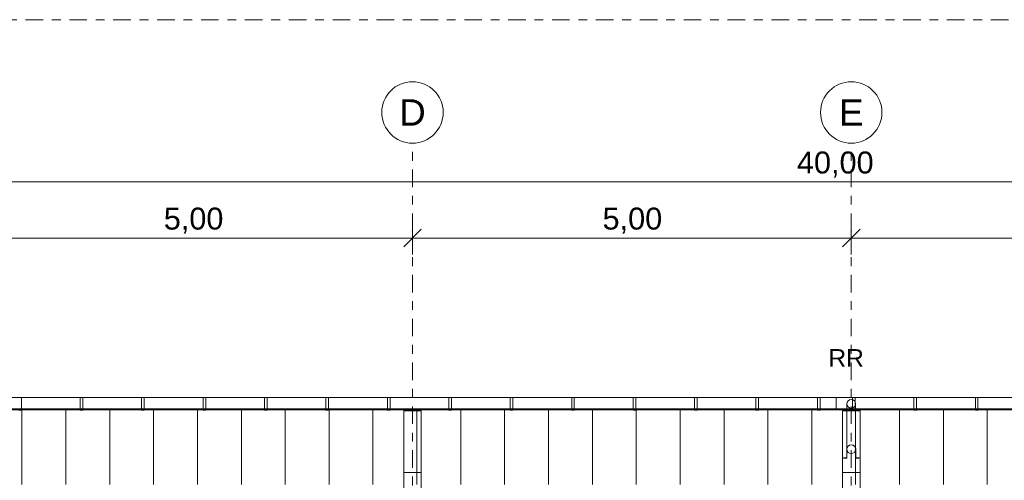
# Model space of a CAD drawing. Header units: metres. Extents: x -167 to 233, y -155 to 122.
# Tile 46 of 96: x 28 to 39, y 44 to 49. Entities that reach past the tile are written whole.
import ezdxf
from ezdxf.enums import TextEntityAlignment as Align

# ---------------------------------------------------------------- set-up
doc = ezdxf.new("R2010")
doc.units = ezdxf.units.M
doc.header["$MEASUREMENT"] = 0
doc.linetypes.add('Achse', pattern=[0.4, 0.2, -0.1, 0, -0.1])
doc.linetypes.add('Raster', pattern=[0.4, 0.2, -0.1, 0, -0.1])
for name, color, linetype in [('10 Wand außen', 7, 'Continuous'), ('20 Träger', 7, 'Continuous'), ('30 Dachaufbau', 7, 'Continuous'), ('30 Dachentwässerung', 7, 'Continuous'), ('60 Grenzen', 7, 'Continuous'), ('90 Achsraster', 7, 'Continuous'), ('94 Genehmigungsplanung Bemaßung', 7, 'Continuous')]:
    doc.layers.add(name, color=color, linetype=linetype)
doc.styles.add('ERSTELLTER_STIL_1', font='arial.ttf')
doc.styles.add('ERSTELLTER_STIL_2', font='arial.ttf')
doc.dimstyles.new('ERSTELLTER_STIL__1', dxfattribs={"dimtxt": 0.25, "dimasz": 0.19, "dimexe": 0.18, "dimexo": 0.1, "dimgap": 0, "dimtad": 1, "dimtih": 1, "dimtoh": 1, "dimzin": 0, "dimdsep": 46, "dimtxsty": 'ERSTELLTER_STIL_2', "dimblk": 'ARROWHEAD_6', "dimblk1": 'ARROWHEAD_6', "dimblk2": 'ARROWHEAD_6', "dimcen": 0.09, "dimclrd": 7, "dimclre": 7, "dimclrt": 7, "dimazin": 0, "dimtfac": 1, "dimtdec": 4, "dimtmove": 0, "dimatfit": 3, "dimfxl": 1, "dimtolj": 1, "dimtzin": 0, "dimarcsym": 0})

# ---------------------------------------------------------------- blocks, each defined once
blk = doc.blocks.new('Standard-Rastermarker_137')
at = {"layer": '90 Achsraster', "color": 14, "linetype": 'Raster', "lineweight": 18, "true_color": 0xa80000}
for q in [(0, 0), (24.731, 0)]:
    blk.add_line((1, 0), q, dxfattribs=at)
at = {"layer": '90 Achsraster', "color": 14, "linetype": 'Continuous', "lineweight": 18, "true_color": 0xa80000, "flags": 128}
blk.add_lwpolyline([(0, 0, 1), (-0.7, 0, 1)], format="xyb", close=True, dxfattribs=at)
at = {"layer": '90 Achsraster', "color": 14, "linetype": 'Raster', "lineweight": 18, "true_color": 0xa80000}
blk.add_point((1, 0), dxfattribs=at)
blk.add_point((1, 0), dxfattribs=at)
at = {"layer": '90 Achsraster', "color": 14, "lineweight": 18, "true_color": 0xa80000, "style": 'ERSTELLTER_STIL_1'}
for tag, p in [('AC_MarkerText_1_0', (-0.569, -0.069)), ('AC_MarkerText_1_1', (25.862, -0.069))]:
    blk.add_attdef(tag, text='', height=0.3, rotation=90, dxfattribs=at).set_placement(p, align=Align.TOP_CENTER)
blk = doc.blocks.new('Regenrinne 27_2')
at = {"layer": '30 Dachentwässerung', "color": 7, "linetype": 'Continuous', "lineweight": 13}
for p, q in [((0.215, 0.072), (0.185, 0.072)), ((0.185, 0.072), (0.185, -0.072)), ((0.215, -0.072), (0.215, 0.072)), ((0.915, 0.072), (0.885, 0.072)), ((0.885, 0.072), (0.885, -0.072)), ((0.915, -0.072), (0.915, 0.072)), ((1.615, 0.072), (1.585, 0.072)), ((1.585, 0.072), (1.585, -0.072)), ((1.615, -0.072), (1.615, 0.072)), ((0.185, -0.072), (0.215, -0.072)), ((0.885, -0.072), (0.915, -0.072)), ((1.585, -0.072), (1.615, -0.072))]:
    blk.add_line(p, q, dxfattribs=at)
at = {"layer": '30 Dachentwässerung', "color": 7, "linetype": 'Continuous', "lineweight": 13, "flags": 128}
blk.add_lwpolyline([(0, -0.07), (21.043, -0.07), (21.043, 0.07), (0, 0.07)], close=True, dxfattribs=at)
blk.add_lwpolyline([(0.221, 0, 1), (0.121, 0, 1)], format="xyb", close=True, dxfattribs=at)
blk = doc.blocks.new('Fallrohr 27')
at = {"layer": '30 Dachentwässerung', "color": 7, "linetype": 'Continuous', "lineweight": 13, "flags": 128}
for points in [[(-0.09, 0.05), (-0.0502, 0.05), (-0.0502, -0.05, 1), (0.0502, -0.05), (0.0502, 0.05), (0.09, 0.05), (0.09, 0.048), (0.052, 0.048), (0.052, -0.05, -1), (-0.052, -0.05), (-0.052, 0.048), (-0.09, 0.048)], [(-0.09, 0.05), (-0.0502, 0.05), (-0.0502, -0.05, 1), (0.0502, -0.05), (0.0502, 0.05), (0.09, 0.05), (0.09, 0.048), (0.052, 0.048), (0.052, -0.05, -1), (-0.052, -0.05), (-0.052, 0.048), (-0.09, 0.048)], [(-0.09, 0.05), (-0.0502, 0.05), (-0.0502, -0.05, 1), (0.0502, -0.05), (0.0502, 0.05), (0.09, 0.05), (0.09, 0.048), (0.052, 0.048), (0.052, -0.05, -1), (-0.052, -0.05), (-0.052, 0.048), (-0.09, 0.048)], [(0.05, -0.05, 1), (-0.05, -0.05, 1)]]:
    blk.add_lwpolyline(points, format="xyb", close=True, dxfattribs=at)
blk = doc.blocks.new('Regenrinne 27_3')
at = {"layer": '30 Dachentwässerung', "color": 7, "linetype": 'Continuous', "lineweight": 13}
for p, q in [((0.215, 0.072), (0.185, 0.072)), ((0.185, 0.072), (0.185, -0.072)), ((0.215, -0.072), (0.215, 0.072)), ((0.915, 0.072), (0.885, 0.072)), ((0.885, 0.072), (0.885, -0.072)), ((0.915, -0.072), (0.915, 0.072)), ((1.615, 0.072), (1.585, 0.072)), ((1.585, 0.072), (1.585, -0.072)), ((1.615, -0.072), (1.615, 0.072)), ((2.315, 0.072), (2.285, 0.072)), ((2.285, 0.072), (2.285, -0.072)), ((2.315, -0.072), (2.315, 0.072)), ((3.015, 0.072), (2.985, 0.072)), ((2.985, 0.072), (2.985, -0.072)), ((3.015, -0.072), (3.015, 0.072)), ((3.715, 0.072), (3.685, 0.072)), ((3.685, 0.072), (3.685, -0.072)), ((3.715, -0.072), (3.715, 0.072)), ((4.415, 0.072), (4.385, 0.072)), ((4.385, 0.072), (4.385, -0.072)), ((4.415, -0.072), (4.415, 0.072)), ((5.115, 0.072), (5.085, 0.072)), ((5.085, 0.072), (5.085, -0.072)), ((5.115, -0.072), (5.115, 0.072)), ((5.815, 0.072), (5.785, 0.072)), ((5.785, 0.072), (5.785, -0.072)), ((5.815, -0.072), (5.815, 0.072)), ((6.515, 0.072), (6.485, 0.072)), ((6.485, 0.072), (6.485, -0.072)), ((6.515, -0.072), (6.515, 0.072)), ((7.215, 0.072), (7.185, 0.072)), ((7.185, 0.072), (7.185, -0.072)), ((7.215, -0.072), (7.215, 0.072)), ((7.915, 0.072), (7.885, 0.072)), ((7.885, 0.072), (7.885, -0.072)), ((7.915, -0.072), (7.915, 0.072)), ((8.615, 0.072), (8.585, 0.072)), ((8.585, 0.072), (8.585, -0.072)), ((8.615, -0.072), (8.615, 0.072)), ((9.315, 0.072), (9.285, 0.072)), ((9.285, 0.072), (9.285, -0.072)), ((0.185, -0.072), (0.215, -0.072)), ((0.885, -0.072), (0.915, -0.072)), ((1.585, -0.072), (1.615, -0.072)), ((2.285, -0.072), (2.315, -0.072)), ((2.985, -0.072), (3.015, -0.072)), ((3.685, -0.072), (3.715, -0.072)), ((4.385, -0.072), (4.415, -0.072)), ((5.085, -0.072), (5.115, -0.072)), ((5.785, -0.072), (5.815, -0.072)), ((6.485, -0.072), (6.515, -0.072)), ((7.185, -0.072), (7.215, -0.072)), ((7.885, -0.072), (7.915, -0.072)), ((8.585, -0.072), (8.615, -0.072)), ((9.285, -0.072), (9.315, -0.072))]:
    blk.add_line(p, q, dxfattribs=at)
at = {"layer": '30 Dachentwässerung', "color": 7, "linetype": 'Continuous', "lineweight": 13, "flags": 128}
blk.add_lwpolyline([(0, -0.07), (20.739, -0.07), (20.739, 0.07), (0, 0.07)], close=True, dxfattribs=at)
blk = doc.blocks.new('Fallrohr Vorsprung 27')
at = {"layer": '30 Dachentwässerung', "color": 7, "linetype": 'Continuous', "lineweight": 13}
for p, q in [((-0.05, 0), (-0.05, -0.5175)), ((-0.05, 0), (-0.05, -0.5175)), ((0.05, -0.5175), (0.05, 0)), ((0.05, -0.5175), (0.05, 0))]:
    blk.add_line(p, q, dxfattribs=at)
at = {"layer": '30 Dachentwässerung', "color": 7, "linetype": 'Continuous', "lineweight": 13, "flags": 128}
for points in [[(-0.05, 0, 1), (0.05, 0, 1)], [(-0.05, 0, 1), (0.05, 0, 1)], [(-0.05, -0.5175, 1), (0.05, -0.5175, 1)], [(-0.05, -0.5175, 1), (0.05, -0.5175, 1)], [(-0.05, -0.5175, 1), (0.05, -0.5175, 1)]]:
    blk.add_lwpolyline(points, format="xyb", close=True, dxfattribs=at)
blk = doc.blocks.new('*D177', base_point=(27236.132, 33357.279))
at = {"layer": '94 Genehmigungsplanung Bemaßung', "color": 7, "linetype": 'Continuous', "lineweight": 13}
for p, q in [((17.851, 47.25), (17.651, 47.05)), ((17.751, 46.962), (17.751, 47.337)), ((57.852, 47.25), (57.652, 47.05)), ((57.752, 46.962), (57.752, 47.337)), ((17.751, 47.15), (57.752, 47.15))]:
    blk.add_line(p, q, dxfattribs=at)
at = {"layer": '94 Genehmigungsplanung Bemaßung', "color": 7, "lineweight": 13, "char_height": 0.25, "attachment_point": 7, "style": 'ERSTELLTER_STIL_2'}
for s, insert in [('\\A1;{\\pql;\\fArial|b0|i0|c0|p0;\\W1.000000;40,00}', (37.132, 47.2)), ('\\A1;{\\pql;\\fArial|b0|i0|c0|p0;\\W1.000000;41}', (57.271, 47.2))]:
    blk.add_mtext(s, dxfattribs=dict(at, insert=insert))
blk = doc.blocks.new('ARROWHEAD_6')
at = {"color": 0, "linetype": 'Continuous', "lineweight": 0}
for p, q in [((0, 0), (-1, 0)), ((-0.5, -0.5), (0.5, 0.5))]:
    blk.add_line(p, q, dxfattribs=at)
blk = doc.blocks.new('*D182', base_point=(27236.132, 33357.279))
at = {"layer": '94 Genehmigungsplanung Bemaßung', "color": 7, "linetype": 'Continuous', "lineweight": 13}
for p, q in [((27.751, 46.323), (27.751, 46.698)), ((32.751, 46.323), (32.751, 46.698)), ((27.851, 46.611), (27.651, 46.411)), ((32.851, 46.611), (32.651, 46.411)), ((27.751, 46.511), (32.751, 46.511))]:
    blk.add_line(p, q, dxfattribs=at)
at = {"layer": '94 Genehmigungsplanung Bemaßung', "color": 7, "lineweight": 13, "insert": (29.917, 46.561), "char_height": 0.25, "attachment_point": 7, "style": 'ERSTELLTER_STIL_2'}
blk.add_mtext('\\A1;{\\pql;\\fArial|b0|i0|c0|p0;\\W1.000000;5,00}', dxfattribs=at)
blk = doc.blocks.new('*D183', base_point=(27236.132, 33357.279))
at = {"layer": '94 Genehmigungsplanung Bemaßung', "color": 7, "linetype": 'Continuous', "lineweight": 13}
for p, q in [((32.751, 46.323), (32.751, 46.698)), ((37.751, 46.323), (37.751, 46.698)), ((32.851, 46.611), (32.651, 46.411)), ((37.851, 46.611), (37.651, 46.411)), ((32.751, 46.511), (37.751, 46.511))]:
    blk.add_line(p, q, dxfattribs=at)
at = {"layer": '94 Genehmigungsplanung Bemaßung', "color": 7, "lineweight": 13, "insert": (34.917, 46.561), "char_height": 0.25, "attachment_point": 7, "style": 'ERSTELLTER_STIL_2'}
blk.add_mtext('\\A1;{\\pql;\\fArial|b0|i0|c0|p0;\\W1.000000;5,00}', dxfattribs=at)
blk = doc.blocks.new('*D184', base_point=(27236.132, 33357.279))
at = {"layer": '94 Genehmigungsplanung Bemaßung', "color": 7, "linetype": 'Continuous', "lineweight": 13}
for p, q in [((37.751, 46.323), (37.751, 46.698)), ((42.752, 46.323), (42.752, 46.698)), ((37.851, 46.611), (37.651, 46.411)), ((42.852, 46.611), (42.652, 46.411)), ((37.751, 46.511), (42.752, 46.511))]:
    blk.add_line(p, q, dxfattribs=at)
at = {"layer": '94 Genehmigungsplanung Bemaßung', "color": 7, "lineweight": 13, "insert": (39.918, 46.561), "char_height": 0.25, "attachment_point": 7, "style": 'ERSTELLTER_STIL_2'}
blk.add_mtext('\\A1;{\\pql;\\fArial|b0|i0|c0|p0;\\W1.000000;5,00}', dxfattribs=at)
blk = doc.blocks.new('*X219', base_point=(27236.132, 33357.279))
at = {"layer": '30 Dachaufbau', "color": 7, "linetype": 'Continuous', "lineweight": 13}
for p, q in [((28.301, 44.565), (28.301, 44.539)), ((28.301, 44.565), (28.301, 44.539)), ((28.801, 44.565), (28.801, 44.539)), ((28.801, 44.565), (28.801, 44.539)), ((29.301, 44.565), (29.301, 44.539)), ((29.301, 44.565), (29.301, 44.539)), ((29.801, 44.565), (29.801, 44.539)), ((29.801, 44.565), (29.801, 44.539)), ((30.301, 44.565), (30.301, 44.539)), ((30.301, 44.565), (30.301, 44.539)), ((30.801, 44.565), (30.801, 44.539)), ((30.801, 44.565), (30.801, 44.539)), ((31.301, 44.565), (31.301, 44.539)), ((31.301, 44.565), (31.301, 44.539)), ((31.801, 44.565), (31.801, 44.539)), ((31.801, 44.565), (31.801, 44.539)), ((32.301, 44.565), (32.301, 44.539)), ((32.301, 44.565), (32.301, 44.539)), ((32.801, 44.565), (32.801, 44.539)), ((32.801, 44.565), (32.801, 44.539)), ((33.301, 44.565), (33.301, 44.539)), ((33.301, 44.565), (33.301, 44.539)), ((33.801, 44.565), (33.801, 44.539)), ((33.801, 44.565), (33.801, 44.539)), ((34.301, 44.565), (34.301, 44.539)), ((34.301, 44.565), (34.301, 44.539)), ((34.801, 44.565), (34.801, 44.539)), ((34.801, 44.565), (34.801, 44.539)), ((35.301, 44.565), (35.301, 44.539)), ((35.301, 44.565), (35.301, 44.539)), ((35.801, 44.565), (35.801, 44.539)), ((35.801, 44.565), (35.801, 44.539)), ((36.301, 44.565), (36.301, 44.539)), ((36.301, 44.565), (36.301, 44.539)), ((36.801, 44.565), (36.801, 44.539)), ((36.801, 44.565), (36.801, 44.539)), ((37.301, 44.565), (37.301, 44.539)), ((37.301, 44.565), (37.301, 44.539)), ((37.801, 44.565), (37.801, 44.539)), ((37.801, 44.565), (37.801, 44.539)), ((38.301, 44.565), (38.301, 44.539)), ((38.301, 44.565), (38.301, 44.539)), ((38.801, 44.565), (38.801, 44.539)), ((38.801, 44.565), (38.801, 44.539)), ((39.301, 44.565), (39.301, 44.539)), ((39.301, 44.565), (39.301, 44.539)), ((28.301, 44.539), (28.301, 44.475)), ((28.301, 44.539), (28.301, 44.475)), ((28.301, 44.475), (28.301, 44.41)), ((28.301, 44.475), (28.301, 44.41)), ((28.801, 44.539), (28.801, 44.475)), ((28.801, 44.539), (28.801, 44.475)), ((28.801, 44.475), (28.801, 44.41)), ((28.801, 44.475), (28.801, 44.41)), ((29.301, 44.539), (29.301, 44.475)), ((29.301, 44.539), (29.301, 44.475)), ((29.301, 44.475), (29.301, 44.41)), ((29.301, 44.475), (29.301, 44.41)), ((29.801, 44.539), (29.801, 44.475)), ((29.801, 44.539), (29.801, 44.475)), ((29.801, 44.475), (29.801, 44.41)), ((29.801, 44.475), (29.801, 44.41)), ((30.301, 44.539), (30.301, 44.475)), ((30.301, 44.539), (30.301, 44.475)), ((30.301, 44.475), (30.301, 44.41)), ((30.301, 44.475), (30.301, 44.41)), ((30.801, 44.539), (30.801, 44.475)), ((30.801, 44.539), (30.801, 44.475)), ((30.801, 44.475), (30.801, 44.41)), ((30.801, 44.475), (30.801, 44.41)), ((31.301, 44.539), (31.301, 44.475)), ((31.301, 44.539), (31.301, 44.475)), ((31.301, 44.475), (31.301, 44.41)), ((31.301, 44.475), (31.301, 44.41)), ((31.801, 44.539), (31.801, 44.475)), ((31.801, 44.539), (31.801, 44.475)), ((31.801, 44.475), (31.801, 44.41)), ((31.801, 44.475), (31.801, 44.41)), ((32.301, 44.539), (32.301, 44.475)), ((32.301, 44.539), (32.301, 44.475)), ((32.301, 44.475), (32.301, 44.41)), ((32.301, 44.475), (32.301, 44.41)), ((32.801, 44.539), (32.801, 44.475)), ((32.801, 44.539), (32.801, 44.475)), ((32.801, 44.475), (32.801, 44.41)), ((32.801, 44.475), (32.801, 44.41)), ((33.301, 44.539), (33.301, 44.475)), ((33.301, 44.539), (33.301, 44.475)), ((33.301, 44.475), (33.301, 44.41)), ((33.301, 44.475), (33.301, 44.41)), ((33.801, 44.539), (33.801, 44.475)), ((33.801, 44.539), (33.801, 44.475)), ((33.801, 44.475), (33.801, 44.41)), ((33.801, 44.475), (33.801, 44.41)), ((34.301, 44.539), (34.301, 44.475)), ((34.301, 44.539), (34.301, 44.475)), ((34.301, 44.475), (34.301, 44.41)), ((34.301, 44.475), (34.301, 44.41)), ((34.801, 44.539), (34.801, 44.475)), ((34.801, 44.539), (34.801, 44.475)), ((34.801, 44.475), (34.801, 44.41)), ((34.801, 44.475), (34.801, 44.41)), ((35.301, 44.539), (35.301, 44.475)), ((35.301, 44.539), (35.301, 44.475)), ((35.301, 44.475), (35.301, 44.41)), ((35.301, 44.475), (35.301, 44.41)), ((35.801, 44.539), (35.801, 44.475)), ((35.801, 44.539), (35.801, 44.475)), ((35.801, 44.475), (35.801, 44.41)), ((35.801, 44.475), (35.801, 44.41)), ((36.301, 44.539), (36.301, 44.475)), ((36.301, 44.539), (36.301, 44.475)), ((36.301, 44.475), (36.301, 44.41)), ((36.301, 44.475), (36.301, 44.41)), ((36.801, 44.539), (36.801, 44.475)), ((36.801, 44.539), (36.801, 44.475)), ((36.801, 44.475), (36.801, 44.41)), ((36.801, 44.475), (36.801, 44.41)), ((37.301, 44.539), (37.301, 44.475)), ((37.301, 44.539), (37.301, 44.475)), ((37.301, 44.475), (37.301, 44.41)), ((37.301, 44.475), (37.301, 44.41)), ((37.801, 44.539), (37.801, 44.475)), ((37.801, 44.539), (37.801, 44.475)), ((37.801, 44.475), (37.801, 44.41)), ((37.801, 44.475), (37.801, 44.41)), ((38.301, 44.539), (38.301, 44.475)), ((38.301, 44.539), (38.301, 44.475)), ((38.301, 44.475), (38.301, 44.41)), ((38.301, 44.475), (38.301, 44.41)), ((38.801, 44.539), (38.801, 44.475)), ((38.801, 44.539), (38.801, 44.475)), ((38.801, 44.475), (38.801, 44.41)), ((38.801, 44.475), (38.801, 44.41)), ((39.301, 44.539), (39.301, 44.475)), ((39.301, 44.539), (39.301, 44.475)), ((39.301, 44.475), (39.301, 44.41)), ((39.301, 44.475), (39.301, 44.41)), ((28.301, 44.41), (28.301, 44.346)), ((28.301, 44.41), (28.301, 44.346)), ((28.301, 44.346), (28.301, 44.282)), ((28.301, 44.346), (28.301, 44.282)), ((28.801, 44.41), (28.801, 44.346)), ((28.801, 44.41), (28.801, 44.346)), ((28.801, 44.346), (28.801, 44.282)), ((28.801, 44.346), (28.801, 44.282)), ((29.301, 44.41), (29.301, 44.346)), ((29.301, 44.41), (29.301, 44.346)), ((29.301, 44.346), (29.301, 44.282)), ((29.301, 44.346), (29.301, 44.282)), ((29.801, 44.41), (29.801, 44.346)), ((29.801, 44.41), (29.801, 44.346)), ((29.801, 44.346), (29.801, 44.282)), ((29.801, 44.346), (29.801, 44.282)), ((30.301, 44.41), (30.301, 44.346)), ((30.301, 44.41), (30.301, 44.346)), ((30.301, 44.346), (30.301, 44.282)), ((30.301, 44.346), (30.301, 44.282)), ((30.801, 44.41), (30.801, 44.346)), ((30.801, 44.41), (30.801, 44.346)), ((30.801, 44.346), (30.801, 44.282)), ((30.801, 44.346), (30.801, 44.282)), ((31.301, 44.41), (31.301, 44.346)), ((31.301, 44.41), (31.301, 44.346)), ((31.301, 44.346), (31.301, 44.282)), ((31.301, 44.346), (31.301, 44.282)), ((31.801, 44.41), (31.801, 44.346)), ((31.801, 44.41), (31.801, 44.346)), ((31.801, 44.346), (31.801, 44.282)), ((31.801, 44.346), (31.801, 44.282)), ((32.301, 44.41), (32.301, 44.346)), ((32.301, 44.41), (32.301, 44.346)), ((32.301, 44.346), (32.301, 44.282)), ((32.301, 44.346), (32.301, 44.282)), ((32.801, 44.41), (32.801, 44.346)), ((32.801, 44.41), (32.801, 44.346)), ((32.801, 44.346), (32.801, 44.282)), ((32.801, 44.346), (32.801, 44.282)), ((33.301, 44.41), (33.301, 44.346)), ((33.301, 44.41), (33.301, 44.346)), ((33.301, 44.346), (33.301, 44.282)), ((33.301, 44.346), (33.301, 44.282)), ((33.801, 44.41), (33.801, 44.346)), ((33.801, 44.41), (33.801, 44.346)), ((33.801, 44.346), (33.801, 44.282)), ((33.801, 44.346), (33.801, 44.282)), ((34.301, 44.41), (34.301, 44.346)), ((34.301, 44.41), (34.301, 44.346)), ((34.301, 44.346), (34.301, 44.282)), ((34.301, 44.346), (34.301, 44.282)), ((34.801, 44.41), (34.801, 44.346)), ((34.801, 44.41), (34.801, 44.346)), ((34.801, 44.346), (34.801, 44.282)), ((34.801, 44.346), (34.801, 44.282)), ((35.301, 44.41), (35.301, 44.346)), ((35.301, 44.41), (35.301, 44.346)), ((35.301, 44.346), (35.301, 44.282)), ((35.301, 44.346), (35.301, 44.282)), ((35.801, 44.41), (35.801, 44.346)), ((35.801, 44.41), (35.801, 44.346)), ((35.801, 44.346), (35.801, 44.282)), ((35.801, 44.346), (35.801, 44.282)), ((36.301, 44.41), (36.301, 44.346)), ((36.301, 44.41), (36.301, 44.346)), ((36.301, 44.346), (36.301, 44.282)), ((36.301, 44.346), (36.301, 44.282)), ((36.801, 44.41), (36.801, 44.346)), ((36.801, 44.41), (36.801, 44.346)), ((36.801, 44.346), (36.801, 44.282)), ((36.801, 44.346), (36.801, 44.282)), ((37.301, 44.41), (37.301, 44.346)), ((37.301, 44.41), (37.301, 44.346)), ((37.301, 44.346), (37.301, 44.282)), ((37.301, 44.346), (37.301, 44.282)), ((37.801, 44.41), (37.801, 44.346)), ((37.801, 44.41), (37.801, 44.346)), ((37.801, 44.346), (37.801, 44.282)), ((37.801, 44.346), (37.801, 44.282)), ((38.301, 44.41), (38.301, 44.346)), ((38.301, 44.41), (38.301, 44.346)), ((38.301, 44.346), (38.301, 44.282)), ((38.301, 44.346), (38.301, 44.282)), ((38.801, 44.41), (38.801, 44.346)), ((38.801, 44.41), (38.801, 44.346)), ((38.801, 44.346), (38.801, 44.282)), ((38.801, 44.346), (38.801, 44.282)), ((39.301, 44.41), (39.301, 44.346)), ((39.301, 44.41), (39.301, 44.346)), ((39.301, 44.346), (39.301, 44.282)), ((39.301, 44.346), (39.301, 44.282)), ((28.301, 44.282), (28.301, 44.217)), ((28.301, 44.282), (28.301, 44.217)), ((28.301, 44.217), (28.301, 44.153)), ((28.301, 44.217), (28.301, 44.153)), ((28.801, 44.282), (28.801, 44.217)), ((28.801, 44.282), (28.801, 44.217)), ((28.801, 44.217), (28.801, 44.153)), ((28.801, 44.217), (28.801, 44.153)), ((29.301, 44.282), (29.301, 44.217)), ((29.301, 44.282), (29.301, 44.217)), ((29.301, 44.217), (29.301, 44.153)), ((29.301, 44.217), (29.301, 44.153)), ((29.801, 44.282), (29.801, 44.217)), ((29.801, 44.282), (29.801, 44.217)), ((29.801, 44.217), (29.801, 44.153)), ((29.801, 44.217), (29.801, 44.153)), ((30.301, 44.282), (30.301, 44.217)), ((30.301, 44.282), (30.301, 44.217)), ((30.301, 44.217), (30.301, 44.153)), ((30.301, 44.217), (30.301, 44.153)), ((30.801, 44.282), (30.801, 44.217)), ((30.801, 44.282), (30.801, 44.217)), ((30.801, 44.217), (30.801, 44.153)), ((30.801, 44.217), (30.801, 44.153)), ((31.301, 44.282), (31.301, 44.217)), ((31.301, 44.282), (31.301, 44.217)), ((31.301, 44.217), (31.301, 44.153)), ((31.301, 44.217), (31.301, 44.153)), ((31.801, 44.282), (31.801, 44.217)), ((31.801, 44.282), (31.801, 44.217)), ((31.801, 44.217), (31.801, 44.153)), ((31.801, 44.217), (31.801, 44.153)), ((32.301, 44.282), (32.301, 44.217)), ((32.301, 44.282), (32.301, 44.217)), ((32.301, 44.217), (32.301, 44.153)), ((32.301, 44.217), (32.301, 44.153)), ((32.801, 44.282), (32.801, 44.217)), ((32.801, 44.282), (32.801, 44.217)), ((32.801, 44.217), (32.801, 44.153)), ((32.801, 44.217), (32.801, 44.153)), ((33.301, 44.282), (33.301, 44.217)), ((33.301, 44.282), (33.301, 44.217)), ((33.301, 44.217), (33.301, 44.153)), ((33.301, 44.217), (33.301, 44.153)), ((33.801, 44.282), (33.801, 44.217)), ((33.801, 44.282), (33.801, 44.217)), ((33.801, 44.217), (33.801, 44.153)), ((33.801, 44.217), (33.801, 44.153)), ((34.301, 44.282), (34.301, 44.217)), ((34.301, 44.282), (34.301, 44.217)), ((34.301, 44.217), (34.301, 44.153)), ((34.301, 44.217), (34.301, 44.153)), ((34.801, 44.282), (34.801, 44.217)), ((34.801, 44.282), (34.801, 44.217)), ((34.801, 44.217), (34.801, 44.153)), ((34.801, 44.217), (34.801, 44.153)), ((35.301, 44.282), (35.301, 44.217)), ((35.301, 44.282), (35.301, 44.217)), ((35.301, 44.217), (35.301, 44.153)), ((35.301, 44.217), (35.301, 44.153)), ((35.801, 44.282), (35.801, 44.217)), ((35.801, 44.282), (35.801, 44.217)), ((35.801, 44.217), (35.801, 44.153)), ((35.801, 44.217), (35.801, 44.153)), ((36.301, 44.282), (36.301, 44.217)), ((36.301, 44.282), (36.301, 44.217)), ((36.301, 44.217), (36.301, 44.153)), ((36.301, 44.217), (36.301, 44.153)), ((36.801, 44.282), (36.801, 44.217)), ((36.801, 44.282), (36.801, 44.217)), ((36.801, 44.217), (36.801, 44.153)), ((36.801, 44.217), (36.801, 44.153)), ((37.301, 44.282), (37.301, 44.217)), ((37.301, 44.282), (37.301, 44.217)), ((37.301, 44.217), (37.301, 44.153)), ((37.301, 44.217), (37.301, 44.153)), ((37.801, 44.282), (37.801, 44.217)), ((37.801, 44.282), (37.801, 44.217)), ((37.801, 44.217), (37.801, 44.153)), ((37.801, 44.217), (37.801, 44.153)), ((38.301, 44.282), (38.301, 44.217)), ((38.301, 44.282), (38.301, 44.217)), ((38.301, 44.217), (38.301, 44.153)), ((38.301, 44.217), (38.301, 44.153)), ((38.801, 44.282), (38.801, 44.217)), ((38.801, 44.282), (38.801, 44.217)), ((38.801, 44.217), (38.801, 44.153)), ((38.801, 44.217), (38.801, 44.153)), ((39.301, 44.282), (39.301, 44.217)), ((39.301, 44.282), (39.301, 44.217)), ((39.301, 44.217), (39.301, 44.153)), ((39.301, 44.217), (39.301, 44.153)), ((28.301, 44.153), (28.301, 44.088)), ((28.301, 44.153), (28.301, 44.088)), ((28.801, 44.153), (28.801, 44.088)), ((28.801, 44.153), (28.801, 44.088)), ((29.301, 44.153), (29.301, 44.088)), ((29.301, 44.153), (29.301, 44.088)), ((29.801, 44.153), (29.801, 44.088)), ((29.801, 44.153), (29.801, 44.088)), ((30.301, 44.153), (30.301, 44.088)), ((30.301, 44.153), (30.301, 44.088)), ((30.801, 44.153), (30.801, 44.088)), ((30.801, 44.153), (30.801, 44.088)), ((31.301, 44.153), (31.301, 44.088)), ((31.301, 44.153), (31.301, 44.088)), ((31.801, 44.153), (31.801, 44.088)), ((31.801, 44.153), (31.801, 44.088)), ((32.301, 44.153), (32.301, 44.088)), ((32.301, 44.153), (32.301, 44.088)), ((32.801, 44.153), (32.801, 44.088)), ((32.801, 44.153), (32.801, 44.088)), ((33.301, 44.153), (33.301, 44.088)), ((33.301, 44.153), (33.301, 44.088)), ((33.801, 44.153), (33.801, 44.088)), ((33.801, 44.153), (33.801, 44.088)), ((34.301, 44.153), (34.301, 44.088)), ((34.301, 44.153), (34.301, 44.088)), ((34.801, 44.153), (34.801, 44.088)), ((34.801, 44.153), (34.801, 44.088)), ((35.301, 44.153), (35.301, 44.088)), ((35.301, 44.153), (35.301, 44.088)), ((35.801, 44.153), (35.801, 44.088)), ((35.801, 44.153), (35.801, 44.088)), ((36.301, 44.153), (36.301, 44.088)), ((36.301, 44.153), (36.301, 44.088)), ((36.801, 44.153), (36.801, 44.088)), ((36.801, 44.153), (36.801, 44.088)), ((37.301, 44.153), (37.301, 44.088)), ((37.301, 44.153), (37.301, 44.088)), ((37.801, 44.153), (37.801, 44.088)), ((37.801, 44.153), (37.801, 44.088)), ((38.301, 44.153), (38.301, 44.088)), ((38.301, 44.153), (38.301, 44.088)), ((38.801, 44.153), (38.801, 44.088)), ((38.801, 44.153), (38.801, 44.088)), ((39.301, 44.153), (39.301, 44.088)), ((39.301, 44.153), (39.301, 44.088)), ((28.301, 44.088), (28.301, 44.024)), ((28.301, 44.088), (28.301, 44.024)), ((28.301, 44.024), (28.301, 43.96)), ((28.301, 44.024), (28.301, 43.96)), ((28.801, 44.088), (28.801, 44.024)), ((28.801, 44.088), (28.801, 44.024)), ((28.801, 44.024), (28.801, 43.96)), ((28.801, 44.024), (28.801, 43.96)), ((29.301, 44.088), (29.301, 44.024)), ((29.301, 44.088), (29.301, 44.024)), ((29.301, 44.024), (29.301, 43.96)), ((29.301, 44.024), (29.301, 43.96)), ((29.801, 44.088), (29.801, 44.024)), ((29.801, 44.088), (29.801, 44.024)), ((29.801, 44.024), (29.801, 43.96)), ((29.801, 44.024), (29.801, 43.96)), ((30.301, 44.088), (30.301, 44.024)), ((30.301, 44.088), (30.301, 44.024)), ((30.301, 44.024), (30.301, 43.96)), ((30.301, 44.024), (30.301, 43.96)), ((30.801, 44.088), (30.801, 44.024)), ((30.801, 44.088), (30.801, 44.024)), ((30.801, 44.024), (30.801, 43.96)), ((30.801, 44.024), (30.801, 43.96)), ((31.301, 44.088), (31.301, 44.024)), ((31.301, 44.088), (31.301, 44.024)), ((31.301, 44.024), (31.301, 43.96)), ((31.301, 44.024), (31.301, 43.96)), ((31.801, 44.088), (31.801, 44.024)), ((31.801, 44.088), (31.801, 44.024)), ((31.801, 44.024), (31.801, 43.96)), ((31.801, 44.024), (31.801, 43.96)), ((32.301, 44.088), (32.301, 44.024)), ((32.301, 44.088), (32.301, 44.024)), ((32.301, 44.024), (32.301, 43.96)), ((32.301, 44.024), (32.301, 43.96)), ((32.801, 44.088), (32.801, 44.024)), ((32.801, 44.088), (32.801, 44.024)), ((32.801, 44.024), (32.801, 43.96)), ((32.801, 44.024), (32.801, 43.96)), ((33.301, 44.088), (33.301, 44.024)), ((33.301, 44.088), (33.301, 44.024)), ((33.301, 44.024), (33.301, 43.96)), ((33.301, 44.024), (33.301, 43.96)), ((33.801, 44.088), (33.801, 44.024)), ((33.801, 44.088), (33.801, 44.024)), ((33.801, 44.024), (33.801, 43.96)), ((33.801, 44.024), (33.801, 43.96)), ((34.301, 44.088), (34.301, 44.024)), ((34.301, 44.088), (34.301, 44.024)), ((34.301, 44.024), (34.301, 43.96)), ((34.301, 44.024), (34.301, 43.96)), ((34.801, 44.088), (34.801, 44.024)), ((34.801, 44.088), (34.801, 44.024)), ((34.801, 44.024), (34.801, 43.96)), ((34.801, 44.024), (34.801, 43.96)), ((35.301, 44.088), (35.301, 44.024)), ((35.301, 44.088), (35.301, 44.024)), ((35.301, 44.024), (35.301, 43.96)), ((35.301, 44.024), (35.301, 43.96)), ((35.801, 44.088), (35.801, 44.024)), ((35.801, 44.088), (35.801, 44.024)), ((35.801, 44.024), (35.801, 43.96)), ((35.801, 44.024), (35.801, 43.96)), ((36.301, 44.088), (36.301, 44.024)), ((36.301, 44.088), (36.301, 44.024)), ((36.301, 44.024), (36.301, 43.96)), ((36.301, 44.024), (36.301, 43.96)), ((36.801, 44.088), (36.801, 44.024)), ((36.801, 44.088), (36.801, 44.024)), ((36.801, 44.024), (36.801, 43.96)), ((36.801, 44.024), (36.801, 43.96)), ((37.301, 44.088), (37.301, 44.024)), ((37.301, 44.088), (37.301, 44.024)), ((37.301, 44.024), (37.301, 43.96)), ((37.301, 44.024), (37.301, 43.96)), ((37.801, 44.088), (37.801, 44.024)), ((37.801, 44.088), (37.801, 44.024)), ((37.801, 44.024), (37.801, 43.96)), ((37.801, 44.024), (37.801, 43.96)), ((38.301, 44.088), (38.301, 44.024)), ((38.301, 44.088), (38.301, 44.024)), ((38.301, 44.024), (38.301, 43.96)), ((38.301, 44.024), (38.301, 43.96)), ((38.801, 44.088), (38.801, 44.024)), ((38.801, 44.088), (38.801, 44.024)), ((38.801, 44.024), (38.801, 43.96)), ((38.801, 44.024), (38.801, 43.96)), ((39.301, 44.088), (39.301, 44.024)), ((39.301, 44.088), (39.301, 44.024)), ((39.301, 44.024), (39.301, 43.96)), ((39.301, 44.024), (39.301, 43.96)), ((28.301, 43.96), (28.301, 43.895)), ((28.301, 43.96), (28.301, 43.895)), ((28.301, 43.895), (28.301, 43.831)), ((28.301, 43.895), (28.301, 43.831)), ((28.801, 43.96), (28.801, 43.895)), ((28.801, 43.96), (28.801, 43.895)), ((28.801, 43.895), (28.801, 43.831)), ((28.801, 43.895), (28.801, 43.831)), ((29.301, 43.96), (29.301, 43.895)), ((29.301, 43.96), (29.301, 43.895)), ((29.301, 43.895), (29.301, 43.831)), ((29.301, 43.895), (29.301, 43.831)), ((29.801, 43.96), (29.801, 43.895)), ((29.801, 43.96), (29.801, 43.895)), ((29.801, 43.895), (29.801, 43.831)), ((29.801, 43.895), (29.801, 43.831)), ((30.301, 43.96), (30.301, 43.895)), ((30.301, 43.96), (30.301, 43.895)), ((30.301, 43.895), (30.301, 43.831)), ((30.301, 43.895), (30.301, 43.831)), ((30.801, 43.96), (30.801, 43.895)), ((30.801, 43.96), (30.801, 43.895)), ((30.801, 43.895), (30.801, 43.831)), ((30.801, 43.895), (30.801, 43.831)), ((31.301, 43.96), (31.301, 43.895)), ((31.301, 43.96), (31.301, 43.895)), ((31.301, 43.895), (31.301, 43.831)), ((31.301, 43.895), (31.301, 43.831)), ((31.801, 43.96), (31.801, 43.895)), ((31.801, 43.96), (31.801, 43.895)), ((31.801, 43.895), (31.801, 43.831)), ((31.801, 43.895), (31.801, 43.831)), ((32.301, 43.96), (32.301, 43.895)), ((32.301, 43.96), (32.301, 43.895)), ((32.301, 43.895), (32.301, 43.831)), ((32.301, 43.895), (32.301, 43.831)), ((32.801, 43.96), (32.801, 43.895)), ((32.801, 43.96), (32.801, 43.895)), ((32.801, 43.895), (32.801, 43.831)), ((32.801, 43.895), (32.801, 43.831)), ((33.301, 43.96), (33.301, 43.895)), ((33.301, 43.96), (33.301, 43.895)), ((33.301, 43.895), (33.301, 43.831)), ((33.301, 43.895), (33.301, 43.831)), ((33.801, 43.96), (33.801, 43.895)), ((33.801, 43.96), (33.801, 43.895)), ((33.801, 43.895), (33.801, 43.831)), ((33.801, 43.895), (33.801, 43.831)), ((34.301, 43.96), (34.301, 43.895)), ((34.301, 43.96), (34.301, 43.895)), ((34.301, 43.895), (34.301, 43.831)), ((34.301, 43.895), (34.301, 43.831)), ((34.801, 43.96), (34.801, 43.895)), ((34.801, 43.96), (34.801, 43.895)), ((34.801, 43.895), (34.801, 43.831)), ((34.801, 43.895), (34.801, 43.831)), ((35.301, 43.96), (35.301, 43.895)), ((35.301, 43.96), (35.301, 43.895)), ((35.301, 43.895), (35.301, 43.831)), ((35.301, 43.895), (35.301, 43.831)), ((35.801, 43.96), (35.801, 43.895)), ((35.801, 43.96), (35.801, 43.895)), ((35.801, 43.895), (35.801, 43.831)), ((35.801, 43.895), (35.801, 43.831)), ((36.301, 43.96), (36.301, 43.895)), ((36.301, 43.96), (36.301, 43.895)), ((36.301, 43.895), (36.301, 43.831)), ((36.301, 43.895), (36.301, 43.831)), ((36.801, 43.96), (36.801, 43.895)), ((36.801, 43.96), (36.801, 43.895)), ((36.801, 43.895), (36.801, 43.831)), ((36.801, 43.895), (36.801, 43.831)), ((37.301, 43.96), (37.301, 43.895)), ((37.301, 43.96), (37.301, 43.895)), ((37.301, 43.895), (37.301, 43.831)), ((37.301, 43.895), (37.301, 43.831)), ((37.801, 43.96), (37.801, 43.895)), ((37.801, 43.96), (37.801, 43.895)), ((37.801, 43.895), (37.801, 43.831)), ((37.801, 43.895), (37.801, 43.831)), ((38.301, 43.96), (38.301, 43.895)), ((38.301, 43.96), (38.301, 43.895)), ((38.301, 43.895), (38.301, 43.831)), ((38.301, 43.895), (38.301, 43.831)), ((38.801, 43.96), (38.801, 43.895)), ((38.801, 43.96), (38.801, 43.895)), ((38.801, 43.895), (38.801, 43.831)), ((38.801, 43.895), (38.801, 43.831)), ((39.301, 43.96), (39.301, 43.895)), ((39.301, 43.96), (39.301, 43.895)), ((39.301, 43.895), (39.301, 43.831)), ((39.301, 43.895), (39.301, 43.831)), ((28.301, 43.831), (28.301, 43.767)), ((28.301, 43.831), (28.301, 43.767)), ((28.301, 43.767), (28.301, 43.702)), ((28.301, 43.767), (28.301, 43.702)), ((28.801, 43.831), (28.801, 43.767)), ((28.801, 43.831), (28.801, 43.767)), ((28.801, 43.767), (28.801, 43.702)), ((28.801, 43.767), (28.801, 43.702)), ((29.301, 43.831), (29.301, 43.767)), ((29.301, 43.831), (29.301, 43.767)), ((29.301, 43.767), (29.301, 43.702)), ((29.301, 43.767), (29.301, 43.702)), ((29.801, 43.831), (29.801, 43.767)), ((29.801, 43.831), (29.801, 43.767)), ((29.801, 43.767), (29.801, 43.702)), ((29.801, 43.767), (29.801, 43.702)), ((30.301, 43.831), (30.301, 43.767)), ((30.301, 43.831), (30.301, 43.767)), ((30.301, 43.767), (30.301, 43.702)), ((30.301, 43.767), (30.301, 43.702)), ((30.801, 43.831), (30.801, 43.767)), ((30.801, 43.831), (30.801, 43.767)), ((30.801, 43.767), (30.801, 43.702)), ((30.801, 43.767), (30.801, 43.702)), ((31.301, 43.831), (31.301, 43.767)), ((31.301, 43.831), (31.301, 43.767)), ((31.301, 43.767), (31.301, 43.702)), ((31.301, 43.767), (31.301, 43.702)), ((31.801, 43.831), (31.801, 43.767)), ((31.801, 43.831), (31.801, 43.767)), ((31.801, 43.767), (31.801, 43.702)), ((31.801, 43.767), (31.801, 43.702)), ((32.301, 43.831), (32.301, 43.767)), ((32.301, 43.831), (32.301, 43.767)), ((32.301, 43.767), (32.301, 43.702)), ((32.301, 43.767), (32.301, 43.702)), ((32.801, 43.831), (32.801, 43.767)), ((32.801, 43.831), (32.801, 43.767)), ((32.801, 43.767), (32.801, 43.702)), ((32.801, 43.767), (32.801, 43.702)), ((33.301, 43.831), (33.301, 43.767)), ((33.301, 43.831), (33.301, 43.767)), ((33.301, 43.767), (33.301, 43.702)), ((33.301, 43.767), (33.301, 43.702)), ((33.801, 43.831), (33.801, 43.767)), ((33.801, 43.831), (33.801, 43.767)), ((33.801, 43.767), (33.801, 43.702)), ((33.801, 43.767), (33.801, 43.702)), ((34.301, 43.831), (34.301, 43.767)), ((34.301, 43.831), (34.301, 43.767)), ((34.301, 43.767), (34.301, 43.702)), ((34.301, 43.767), (34.301, 43.702)), ((34.801, 43.831), (34.801, 43.767)), ((34.801, 43.831), (34.801, 43.767)), ((34.801, 43.767), (34.801, 43.702)), ((34.801, 43.767), (34.801, 43.702)), ((35.301, 43.831), (35.301, 43.767)), ((35.301, 43.831), (35.301, 43.767)), ((35.301, 43.767), (35.301, 43.702)), ((35.301, 43.767), (35.301, 43.702)), ((35.801, 43.831), (35.801, 43.767)), ((35.801, 43.831), (35.801, 43.767)), ((35.801, 43.767), (35.801, 43.702)), ((35.801, 43.767), (35.801, 43.702)), ((36.301, 43.831), (36.301, 43.767)), ((36.301, 43.831), (36.301, 43.767)), ((36.301, 43.767), (36.301, 43.702)), ((36.301, 43.767), (36.301, 43.702)), ((36.801, 43.831), (36.801, 43.767)), ((36.801, 43.831), (36.801, 43.767)), ((36.801, 43.767), (36.801, 43.702)), ((36.801, 43.767), (36.801, 43.702)), ((37.301, 43.831), (37.301, 43.767)), ((37.301, 43.831), (37.301, 43.767)), ((37.301, 43.767), (37.301, 43.702)), ((37.301, 43.767), (37.301, 43.702)), ((37.801, 43.831), (37.801, 43.767)), ((37.801, 43.831), (37.801, 43.767)), ((37.801, 43.767), (37.801, 43.702)), ((37.801, 43.767), (37.801, 43.702)), ((38.301, 43.831), (38.301, 43.767)), ((38.301, 43.831), (38.301, 43.767)), ((38.301, 43.767), (38.301, 43.702)), ((38.301, 43.767), (38.301, 43.702)), ((38.801, 43.831), (38.801, 43.767)), ((38.801, 43.831), (38.801, 43.767)), ((38.801, 43.767), (38.801, 43.702)), ((38.801, 43.767), (38.801, 43.702)), ((39.301, 43.831), (39.301, 43.767)), ((39.301, 43.831), (39.301, 43.767)), ((39.301, 43.767), (39.301, 43.702)), ((39.301, 43.767), (39.301, 43.702))]:
    blk.add_line(p, q, dxfattribs=at)
blk = doc.blocks.new('Standard-Rastermarker_151')
at = {"layer": '60 Grenzen', "color": 7, "linetype": 'Raster', "lineweight": 13}
blk.add_line((1, 0), (204.904, 0), dxfattribs=at)

msp = doc.modelspace()

# ---------------------------------------------------------------- linework, layer by layer
at = {"layer": '20 Träger', "color": 7, "linetype": 'Continuous', "lineweight": 18}
for p, q in [((32.651, 44.54), (32.851, 44.54)), ((32.651, 27.64), (32.651, 44.54)), ((32.851, 27.64), (32.851, 44.54)), ((37.651, 44.54), (37.851, 44.54)), ((37.651, 27.64), (37.651, 44.54)), ((37.851, 27.64), (37.851, 44.54))]:
    msp.add_line(p, q, dxfattribs=at)
at = {"layer": '20 Träger', "color": 7, "linetype": 'Achse', "lineweight": 13}
for p, q in [((32.651, 43.84), (32.851, 43.84)), ((37.651, 43.84), (37.851, 43.84))]:
    msp.add_line(p, q, dxfattribs=at)
at = {"layer": '30 Dachaufbau', "color": 7, "linetype": 'Continuous', "lineweight": 13, "flags": 128}
msp.add_lwpolyline([(16.841, 44.565), (58.622, 44.565)], dxfattribs=at)

# ---------------------------------------------------------------- block references
at = {"layer": '30 Dachaufbau', "color": 7, "linetype": 'Continuous', "lineweight": 13}
msp.add_blockref('*X219', (27236.132, 33357.279), dxfattribs=at)
at = {"layer": '30 Dachentwässerung', "color": 7, "linetype": 'Continuous', "lineweight": 13, "rotation": 180}
for name, p in [('Regenrinne 27_3', (37.58, 44.622)), ('Fallrohr Vorsprung 27', (37.751, 44.104)), ('Fallrohr 27', (37.751, 44.054))]:
    msp.add_blockref(name, p, dxfattribs=at)
at = {"layer": '30 Dachentwässerung', "color": 7, "linetype": 'Continuous', "lineweight": 13, "xscale": -1, "rotation": 180}
msp.add_blockref('Regenrinne 27_2', (37.58, 44.622), dxfattribs=at)
at = {"layer": '60 Grenzen', "color": 7, "linetype": 'Continuous', "lineweight": 18}
msp.add_blockref('Standard-Rastermarker_151', (2.342, 48.999), dxfattribs=at)
at = {"layer": '90 Achsraster', "color": 7, "linetype": 'Continuous', "lineweight": 18}
ref = msp.add_blockref('Standard-Rastermarker_137', (32.751, 47.592), dxfattribs=dict(at, rotation=270))
ref.add_attrib('AC_MarkerText_1', 'D', dxfattribs={"color": 14, "lineweight": 18, "true_color": 0xa80000, "height": 0.3, "rotation": 360, "style": 'ERSTELLTER_STIL_1'}).set_placement((32.751, 48.092), align=Align.TOP_CENTER)
ref = msp.add_blockref('Standard-Rastermarker_137', (37.751, 47.592), dxfattribs=dict(at, rotation=270))
ref.add_attrib('AC_MarkerText_1', 'E', dxfattribs={"color": 14, "lineweight": 18, "true_color": 0xa80000, "height": 0.3, "rotation": 360, "style": 'ERSTELLTER_STIL_1'}).set_placement((37.751, 48.092), align=Align.TOP_CENTER)

# ---------------------------------------------------------------- texts
at = {"layer": '10 Wand außen', "color": 7, "linetype": 'Continuous', "lineweight": 13, "insert": (37.491, 45.245), "char_height": 0.2, "attachment_point": 1, "style": 'ERSTELLTER_STIL_2'}
msp.add_mtext('\\A1;{\\pql;\\fArial|b0|i0|c0|p0;\\W1.000000;RR}', dxfattribs=at)

# ---------------------------------------------------------------- dimensions: what is measured, and where the dimension line sits
at = {"layer": '94 Genehmigungsplanung Bemaßung', "color": 7, "linetype": 'Continuous', "lineweight": 13}
for base, p1, p2, picture, middle in [((32.751, 46.511), (27.751, 47.942), (32.751, 47.942), '*D182', (30.241, 46.686)), ((37.751, 46.511), (32.751, 47.942), (37.751, 47.942), '*D183', (35.241, 46.686)), ((42.752, 46.511), (37.751, 47.942), (42.752, 47.942), '*D184', (40.241, 46.686)), ((57.752, 47.15), (17.751, 47.892), (57.752, 47.892), '*D177', (37.551, 47.325))]:
    dim = msp.add_linear_dim(base=base, p1=p1, p2=p2, dimstyle='ERSTELLTER_STIL__1', dxfattribs=at)
    dim.commit()
    dim.dimension.update_dxf_attribs({"geometry": picture, "text_midpoint": middle, "dimtype": 160})

doc.saveas('drawing.dxf')
